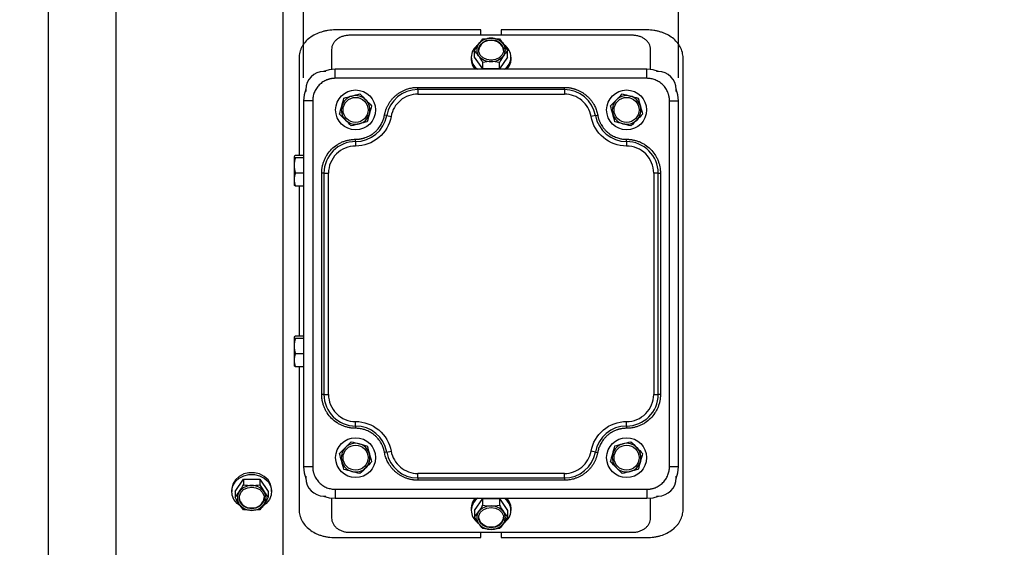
# Model space of a CAD drawing. Header units: inches. Extents: x 0 to 44, y 0 to 34.
# Tile 3 of 21: x 5.1 to 13.7, y 11.2 to 15.8. Entities that reach past the tile are written whole.
import ezdxf

# ---------------------------------------------------------------- set-up
doc = ezdxf.new("R2010")
doc.units = ezdxf.units.IN
doc.header["$LTSCALE"] = 4
doc.header["$MEASUREMENT"] = 0
doc.layers.add('DIMENSIONS', color=140, linetype='Continuous', lineweight=25)
doc.styles.add('SLDTEXTSTYLE0', font='TXT', dxfattribs={"width": 0.7})
doc.dimstyles.new('SLDDIMSTYLE1', dxfattribs={"dimtxt": 0.339844, "dimasz": 0.52, "dimexe": 0, "dimexo": 0.0625, "dimgap": 0.084961, "dimtad": 0, "dimtih": 1, "dimtoh": 1, "dimrnd": 1e-09, "dimzin": 12, "dimdsep": 46, "dimtxsty": 'SLDTEXTSTYLE0', "dimsah": 1, "dimcen": 0.09, "dimadec": 0, "dimazin": 3, "dimtfac": 1, "dimtofl": 0, "dimtmove": 0, "dimatfit": 3, "dimfxl": 0, "dimfrac": 2, "dimtolj": 1, "dimtzin": 12, "dimarcsym": 0})
doc.dimstyles.new('SLDDIMSTYLE3', dxfattribs={"dimtxt": 0.339844, "dimasz": 0.52, "dimexe": 0, "dimexo": 0.0625, "dimgap": 0.084961, "dimtad": 0, "dimtih": 1, "dimtoh": 1, "dimrnd": 1e-09, "dimdsep": 46, "dimtxsty": 'SLDTEXTSTYLE0', "dimsah": 1, "dimcen": 0.09, "dimadec": 0, "dimazin": 2, "dimtfac": 1, "dimtmove": 0, "dimatfit": 0, "dimfxl": 0, "dimfrac": 2, "dimtolj": 1, "dimtzin": 12, "dimarcsym": 0})
doc.dimstyles.new('SLDDIMSTYLE9', dxfattribs={"dimtxt": 0.339844, "dimasz": 0.52, "dimexe": 0, "dimexo": 0.0625, "dimgap": 0.084961, "dimtad": 0, "dimtih": 1, "dimtoh": 1, "dimrnd": 1e-09, "dimzin": 12, "dimdsep": 46, "dimtxsty": 'SLDTEXTSTYLE0', "dimsah": 1, "dimcen": 0.09, "dimadec": 0, "dimazin": 3, "dimtfac": 1, "dimtmove": 0, "dimatfit": 0, "dimfxl": 0, "dimfrac": 2, "dimtolj": 1, "dimtzin": 12, "dimarcsym": 0})

# ---------------------------------------------------------------- blocks, each defined once
blk = doc.blocks.new('_D_24')
at = {"layer": 'DIMENSIONS'}
for p, q in [((7.61, 18.5205), (7.61, 20.1582)), ((10.8777, 15.3057), (10.8777, 20.1582)), ((7.61, 19.6582), (8.2784, 19.6582)), ((8.7389, 19.6582), (8.6248, 19.6582)), ((8.6248, 19.6582), (8.6248, 19.1181)), ((9.7488, 19.6582), (9.8629, 19.6582)), ((9.8629, 19.6582), (9.8629, 19.1181)), ((10.8777, 19.6582), (10.2093, 19.6582)), ((8.6248, 19.1181), (8.7389, 19.1181)), ((9.8629, 19.1181), (9.7488, 19.1181)), ((7.61, 15.3057), (7.61, 18.2805))]:
    blk.add_line(p, q, dxfattribs=at)
for points in [[(7.61, 19.6582), (8.13, 19.5782), (8.13, 19.7382)], [(10.8777, 19.6582), (10.3577, 19.7382), (10.3577, 19.5782)]]:
    blk.add_solid(points, dxfattribs=at)
at = {"layer": 'DIMENSIONS', "char_height": 0.33333, "attachment_point": 1, "style": 'SLDTEXTSTYLE0'}
for s, insert in [('3.27', (8.7389, 20.164)), ('83.0', (8.7389, 19.5478))]:
    blk.add_mtext(s, dxfattribs=dict(at, insert=insert))
blk = doc.blocks.new('_D_25')
at = {"layer": 'DIMENSIONS'}
for p, q in [((7.4328, 17.3037), (7.4328, 20.1582)), ((7.61, 18.5205), (7.61, 20.1582)), ((5.2763, 19.6582), (5.1622, 19.6582)), ((5.1622, 19.6582), (5.1622, 19.1181)), ((6.0035, 19.6582), (6.1176, 19.6582)), ((6.1176, 19.6582), (6.1176, 19.1181)), ((7.4328, 19.6582), (6.464, 19.6582)), ((7.61, 19.6582), (8.61, 19.6582)), ((5.1622, 19.1181), (5.2763, 19.1181)), ((6.1176, 19.1181), (6.0035, 19.1181)), ((7.61, 15.3057), (7.61, 18.2805))]:
    blk.add_line(p, q, dxfattribs=at)
for points in [[(7.4328, 19.6582), (6.9128, 19.7382), (6.9128, 19.5782)], [(7.61, 19.6582), (8.13, 19.5782), (8.13, 19.7382)]]:
    blk.add_solid(points, dxfattribs=at)
at = {"layer": 'DIMENSIONS', "char_height": 0.33333, "attachment_point": 1, "style": 'SLDTEXTSTYLE0'}
for s, insert in [('0.18', (5.135, 20.164)), ('4.5', (5.2763, 19.5478))]:
    blk.add_mtext(s, dxfattribs=dict(at, insert=insert))
blk = doc.blocks.new('_D_26')
at = {"layer": 'DIMENSIONS'}
for p, q in [((16.9407, 13.0002), (16.9407, 4.2157)), ((5.3856, 11.0392), (5.3856, 9.9627)), ((5.3856, 9.7227), (5.3856, 4.2157)), ((5.3856, 4.7157), (10.0564, 4.7157)), ((10.5169, 4.7157), (10.4027, 4.7157)), ((10.4027, 4.7157), (10.4027, 4.1756)), ((11.8094, 4.7157), (11.9236, 4.7157)), ((11.9236, 4.7157), (11.9236, 4.1756)), ((16.9407, 4.7157), (12.2699, 4.7157)), ((10.4027, 4.1756), (10.5169, 4.1756)), ((11.9236, 4.1756), (11.8094, 4.1756))]:
    blk.add_line(p, q, dxfattribs=at)
for points in [[(5.3856, 4.7157), (5.9056, 4.6357), (5.9056, 4.7957)], [(16.9407, 4.7157), (16.4207, 4.7957), (16.4207, 4.6357)]]:
    blk.add_solid(points, dxfattribs=at)
at = {"layer": 'DIMENSIONS', "char_height": 0.33333, "attachment_point": 1, "style": 'SLDTEXTSTYLE0'}
for s, insert in [('11.56', (10.5169, 5.2215)), ('293.5', (10.5169, 4.6053))]:
    blk.add_mtext(s, dxfattribs=dict(at, insert=insert))
blk = doc.blocks.new('_D_28')
at = {"layer": 'DIMENSIONS'}
for p, q in [((15.2281, 12.9765), (15.2281, 7.3837)), ((12.4722, 8.8112), (12.4722, 7.3837)), ((12.4722, 7.8837), (11.4722, 7.8837)), ((13.7775, 7.8837), (13.6634, 7.8837)), ((13.6634, 7.8837), (13.6634, 7.3436)), ((14.7874, 7.8837), (14.9015, 7.8837)), ((14.9015, 7.8837), (14.9015, 7.3436)), ((15.2281, 7.8837), (16.2281, 7.8837)), ((13.6634, 7.3436), (13.7775, 7.3436)), ((14.9015, 7.3436), (14.7874, 7.3436))]:
    blk.add_line(p, q, dxfattribs=at)
for points in [[(12.4722, 7.8837), (11.9522, 7.9637), (11.9522, 7.8037)], [(15.2281, 7.8837), (15.7481, 7.8037), (15.7481, 7.9637)]]:
    blk.add_solid(points, dxfattribs=at)
at = {"layer": 'DIMENSIONS', "char_height": 0.33333, "attachment_point": 1, "style": 'SLDTEXTSTYLE0'}
for s, insert in [('2.76', (13.7775, 8.3895)), ('70.0', (13.7775, 7.7733))]:
    blk.add_mtext(s, dxfattribs=dict(at, insert=insert))

msp = doc.modelspace()

# ---------------------------------------------------------------- linework, layer by layer
for p, q in [((5.976143, 10.178985), (5.976143, 17.103697)), ((7.432836, 10.178985), (7.432836, 17.103697)), ((9.155277, 15.724051), (7.885592, 15.724051)), ((9.155277, 15.677422), (9.155277, 15.724051)), ((9.332442, 15.724051), (9.332442, 15.677422)), ((10.602127, 15.724051), (9.332442, 15.724051)), ((10.476143, 15.677422), (8.011576, 15.677422)), ((7.854096, 15.554419), (7.854096, 15.379451)), ((9.099522, 15.486194), (9.099522, 15.543588)), ((9.388197, 15.486194), (9.388197, 15.543588)), ((10.633623, 15.379451), (10.633623, 15.554419)), ((7.570631, 15.479931), (7.570631, 14.62883)), ((9.06986, 15.486194), (9.06986, 15.468192)), ((9.171691, 15.38443), (9.099522, 15.486194)), ((9.388197, 15.486194), (9.316028, 15.38443)), ((9.41786, 15.468192), (9.41786, 15.486194)), ((10.917088, 11.542425), (10.917088, 15.479931)), ((7.885592, 15.302516), (7.885592, 15.381256)), ((10.602127, 15.381256), (7.885592, 15.381256)), ((9.171691, 15.38443), (9.171691, 15.441824)), ((9.316028, 15.38443), (9.171691, 15.38443)), ((9.316028, 15.38443), (9.316028, 15.441824)), ((10.602127, 15.302516), (10.602127, 15.381256)), ((7.802631, 15.361571), (7.787167, 15.361571)), ((10.602127, 15.302516), (7.885592, 15.302516)), ((10.700553, 15.361571), (10.685088, 15.361571)), ((7.629686, 15.204091), (7.629686, 15.188627)), ((8.605079, 15.204091), (8.605079, 15.223776)), ((8.605079, 15.223776), (9.88264, 15.223776)), ((8.605079, 15.204091), (8.605079, 15.164721)), ((9.88264, 15.204091), (8.605079, 15.204091)), ((9.88264, 15.204091), (9.88264, 15.223776)), ((9.88264, 15.204091), (9.88264, 15.164721)), ((10.858033, 15.188627), (10.858033, 15.204091)), ((7.688741, 15.105666), (7.610001, 15.105666)), ((7.610001, 15.105666), (7.610001, 11.916689)), ((7.688741, 15.105666), (7.688741, 11.916689)), ((8.605079, 15.164721), (9.88264, 15.164721)), ((10.798978, 11.916689), (10.798978, 15.105666)), ((10.798978, 15.105666), (10.877718, 15.105666)), ((10.877718, 11.916689), (10.877718, 15.105666)), ((8.333918, 14.977713), (8.31455, 14.981228)), ((8.333918, 14.977713), (8.372655, 14.970683)), ((10.153801, 14.977713), (10.115064, 14.970683)), ((10.153801, 14.977713), (10.17317, 14.981228)), ((8.062757, 14.751335), (8.062757, 14.77102)), ((10.424962, 14.751335), (10.424962, 14.77102)), ((8.062757, 14.751335), (8.062757, 14.711965)), ((10.424962, 14.751335), (10.424962, 14.711965)), ((7.528072, 14.619345), (7.528072, 14.543161)), ((7.610001, 14.62883), (7.539237, 14.62883)), ((7.610001, 14.609861), (7.539237, 14.609861)), ((7.528072, 14.543161), (7.528072, 14.419245)), ((7.528072, 14.419245), (7.528072, 14.37043)), ((7.610001, 14.476461), (7.539237, 14.476461)), ((7.787167, 14.475745), (7.767482, 14.475745)), ((7.767482, 12.546611), (7.767482, 14.475745)), ((7.787167, 14.475745), (7.826537, 14.475745)), ((7.787167, 14.475745), (7.787167, 12.546611)), ((7.826537, 12.546611), (7.826537, 14.475745)), ((10.661182, 14.475745), (10.661182, 12.546611)), ((10.700553, 14.475745), (10.661182, 14.475745)), ((10.700553, 12.546611), (10.700553, 14.475745)), ((10.700553, 14.475745), (10.720238, 14.475745)), ((10.720238, 14.475745), (10.720238, 12.546611)), ((7.610001, 14.362029), (7.539237, 14.362029)), ((7.570631, 14.362029), (7.570631, 13.054027)), ((7.610001, 13.054027), (7.539237, 13.054027)), ((7.528072, 13.044542), (7.528072, 12.968358)), ((7.528072, 12.968358), (7.528072, 12.844442)), ((7.610001, 13.035058), (7.539237, 13.035058)), ((7.610001, 12.901657), (7.539237, 12.901657)), ((7.528072, 12.844442), (7.528072, 12.795627)), ((7.610001, 12.787226), (7.539237, 12.787226)), ((7.570631, 12.787226), (7.570631, 11.542425)), ((7.787167, 12.546611), (7.767482, 12.546611)), ((7.787167, 12.546611), (7.826537, 12.546611)), ((10.661182, 12.546611), (10.700553, 12.546611)), ((10.720238, 12.546611), (10.700553, 12.546611)), ((8.062757, 12.27102), (8.062757, 12.31039)), ((10.424962, 12.27102), (10.424962, 12.31039)), ((8.062757, 12.27102), (8.062757, 12.251335)), ((10.424962, 12.27102), (10.424962, 12.251335)), ((8.333918, 12.044642), (8.31455, 12.041127)), ((8.333918, 12.044642), (8.372655, 12.051673)), ((10.153801, 12.044642), (10.115064, 12.051673)), ((10.153801, 12.044642), (10.17317, 12.041127)), ((7.688741, 11.916689), (7.610001, 11.916689)), ((9.88264, 11.857634), (8.605079, 11.857634)), ((8.605079, 11.818264), (8.605079, 11.857634)), ((9.88264, 11.818264), (9.88264, 11.857634)), ((10.877718, 11.916689), (10.798978, 11.916689)), ((7.012908, 11.699418), (7.085077, 11.807671)), ((7.085077, 11.807671), (7.085077, 11.758253)), ((7.085077, 11.807671), (7.229414, 11.807671)), ((7.229414, 11.807671), (7.229414, 11.758253)), ((7.229414, 11.807671), (7.301583, 11.699418)), ((7.629686, 11.833729), (7.629686, 11.818264)), ((8.605079, 11.818264), (9.88264, 11.818264)), ((8.605079, 11.818264), (8.605079, 11.798579)), ((9.88264, 11.798579), (8.605079, 11.798579)), ((9.88264, 11.818264), (9.88264, 11.798579)), ((10.858033, 11.818264), (10.858033, 11.833729)), ((6.983245, 11.714918), (6.983245, 11.699418)), ((7.012908, 11.699418), (7.012908, 11.65)), ((7.301583, 11.699418), (7.301583, 11.65)), ((7.331245, 11.699418), (7.331245, 11.714918)), ((7.885592, 11.719839), (10.602127, 11.719839)), ((7.885592, 11.719839), (7.885592, 11.641099)), ((10.602127, 11.719839), (10.602127, 11.641099)), ((7.787167, 11.660784), (7.802631, 11.660784)), ((7.854096, 11.642905), (7.854096, 11.467936)), ((7.885592, 11.641099), (10.602127, 11.641099)), ((9.099522, 11.536161), (9.171691, 11.637926)), ((9.171691, 11.580532), (9.171691, 11.637926)), ((9.171691, 11.637926), (9.316028, 11.637926)), ((9.316028, 11.637926), (9.316028, 11.580532)), ((9.316028, 11.637926), (9.388197, 11.536161)), ((10.633623, 11.467936), (10.633623, 11.642905)), ((10.685088, 11.660784), (10.700553, 11.660784)), ((9.06986, 11.554163), (9.06986, 11.536161)), ((9.099522, 11.536161), (9.099522, 11.478767)), ((9.388197, 11.536161), (9.388197, 11.478767)), ((9.41786, 11.536161), (9.41786, 11.554163)), ((8.011576, 11.344933), (10.476143, 11.344933)), ((9.155277, 11.298305), (9.155277, 11.344933)), ((9.332442, 11.344933), (9.332442, 11.298305)), ((7.885592, 11.298305), (9.155277, 11.298305)), ((9.332442, 11.298305), (10.602127, 11.298305))]:
    msp.add_line(p, q)
at = {"flags": 128}
for points in [[(9.24386, 15.639115), (9.281268, 15.633745), (9.314165, 15.618283), (9.338581, 15.594593), (9.351573, 15.565534), (9.351573, 15.534609), (9.338581, 15.505549), (9.314165, 15.48186), (9.281268, 15.466398), (9.24386, 15.461028), (9.206451, 15.466398), (9.173555, 15.48186), (9.149138, 15.505549), (9.136146, 15.534609), (9.136146, 15.565534), (9.149138, 15.594593), (9.173555, 15.618283), (9.206451, 15.633745), (9.24386, 15.639115)], [(7.885592, 15.381256), (7.831827, 15.375961), (7.783179, 15.361521)], [(10.70454, 15.361521), (10.655892, 15.375961), (10.602127, 15.381256)], [(7.629737, 15.208079), (7.615297, 15.159431), (7.610001, 15.105666)], [(10.877718, 15.105666), (10.872422, 15.159431), (10.857982, 15.208079)], [(7.331245, 11.714918), (7.33084, 11.725201), (7.321199, 11.76538), (7.299398, 11.801817), (7.267055, 11.831809), (7.226567, 11.853131), (7.180938, 11.864203), (7.133552, 11.864203), (7.087924, 11.853131), (7.047436, 11.831809), (7.015093, 11.801817), (6.993292, 11.76538), (6.983651, 11.725201), (6.983245, 11.714918)], [(7.054555, 11.577771), (7.03008, 11.596565), (7.002753, 11.630091), (6.986885, 11.668759), (6.983651, 11.709701), (6.993292, 11.74988), (7.015093, 11.786317), (7.047436, 11.816309), (7.087924, 11.837631), (7.133552, 11.848703), (7.180938, 11.848703), (7.226567, 11.837631), (7.267055, 11.816309), (7.299398, 11.786317), (7.321199, 11.74988), (7.33084, 11.709701), (7.327606, 11.668759), (7.311737, 11.630091), (7.284411, 11.596565), (7.256712, 11.575778)], [(7.610001, 11.916689), (7.615297, 11.862924), (7.629737, 11.814277)], [(10.857982, 11.814277), (10.872422, 11.862924), (10.877718, 11.916689)], [(7.157245, 11.549696), (7.119837, 11.555409), (7.086941, 11.571857), (7.062524, 11.597057), (7.049532, 11.62797), (7.049532, 11.660866), (7.062524, 11.691779), (7.086941, 11.716979), (7.119837, 11.733427), (7.157245, 11.739139), (7.194654, 11.733427), (7.22755, 11.716979), (7.251967, 11.691779), (7.264959, 11.660866), (7.264959, 11.62797), (7.251967, 11.597057), (7.22755, 11.571857), (7.194654, 11.555409), (7.157245, 11.549696)], [(7.783179, 11.660834), (7.831827, 11.646394), (7.885592, 11.641099)], [(10.602127, 11.641099), (10.655892, 11.646394), (10.70454, 11.660834)], [(9.24386, 11.561328), (9.281268, 11.555958), (9.314165, 11.540495), (9.338581, 11.516806), (9.351573, 11.487746), (9.351573, 11.456822), (9.338581, 11.427762), (9.314165, 11.404072), (9.281268, 11.38861), (9.24386, 11.38324), (9.206451, 11.38861), (9.173555, 11.404072), (9.149138, 11.427762), (9.136146, 11.456822), (9.136146, 11.487746), (9.149138, 11.516806), (9.173555, 11.540495), (9.206451, 11.555958), (9.24386, 11.561328)], [(9.134595, 11.476276), (9.136146, 11.464806), (9.149138, 11.435747), (9.173555, 11.412057), (9.206451, 11.396595), (9.24386, 11.391225), (9.281268, 11.396595), (9.314165, 11.412057), (9.338581, 11.435747), (9.351573, 11.464806), (9.353125, 11.476276)]]:
    msp.add_lwpolyline(points, dxfattribs=at)
for centre, radius in [((8.062757, 15.026926), 0.174), ((10.424962, 15.026926), 0.174), ((8.062757, 15.026926), 0.109375), ((10.424962, 15.026926), 0.109375), ((8.062757, 11.99543), 0.173996), ((8.062757, 11.99543), 0.109375), ((10.424962, 11.99543), 0.173996), ((10.424962, 11.99543), 0.109375)]:
    msp.add_circle(centre, radius)
for centre, radius, start, end in [((9.233164, 15.532159), 0.099548, 83.8321998, 171.9619635), ((9.239883, 15.5197), 0.132196, 88.2761009, 142.0737461), ((9.247836, 15.5197), 0.132196, 37.9262546, 91.7238985), ((9.253083, 15.530268), 0.101284, 8.9810701, 95.2247666), ((9.198363, 15.486236), 0.12695, 123.461763, 235.7847514), ((9.20501, 15.550071), 0.086057, 143.7535453, 216.2464547), ((9.282709, 15.550071), 0.086057, 323.7535453, 36.2464546), ((9.289937, 15.486219), 0.126611, 304.002585, 56.4109938), ((9.196426, 15.470327), 0.126585, 180.9662393, 224.7201877), ((9.239883, 15.580443), 0.132196, 217.9262547, 271.7238985), ((9.247836, 15.580443), 0.132196, 268.2761007, 322.0737462), ((9.291293, 15.470327), 0.126585, 315.2798123, 359.0337607), ((7.787167, 15.204091), 0.15748, 90, 180), ((10.700553, 15.204091), 0.15748, 0, 90), ((8.605079, 14.9285), 0.275591, 90, 169.7134394), ((9.88264, 14.9285), 0.275591, 10.2865606, 90), ((8.062757, 15.026926), 0.125, 104.7103773, 164.7103772), ((8.062757, 15.026926), 0.125, 44.7103774, 104.7103773), ((8.062757, 15.026926), 0.125, 344.7103772, 44.7103774), ((10.424962, 15.026926), 0.125, 135.2896226, 195.2896228), ((10.424962, 15.026926), 0.125, 75.2896227, 135.2896226), ((10.424962, 15.026926), 0.125, 15.2896228, 75.2896227), ((8.062757, 15.026926), 0.125, 164.7103772, 224.7103774), ((10.424962, 15.026926), 0.125, 315.2896226, 15.2896228), ((8.062757, 15.026926), 0.125, 224.7103774, 284.7103773), ((8.062757, 15.026926), 0.275591, 270, 349.7134394), ((8.062757, 15.026926), 0.125, 284.7103773, 344.7103772), ((10.424962, 15.026926), 0.275591, 190.2865606, 270), ((10.424962, 15.026926), 0.125, 195.2896228, 255.2896227), ((10.424962, 15.026926), 0.125, 255.2896227, 315.2896226), ((8.062757, 14.475745), 0.275591, 90, 180), ((10.424962, 14.475745), 0.275591, 0, 90), ((8.062757, 12.546611), 0.275591, 180, 270), ((10.424962, 12.546611), 0.275591, 270, 0), ((8.062757, 11.99543), 0.275591, 10.2865606, 90), ((10.424962, 11.99543), 0.275591, 90, 169.7134394), ((8.062757, 11.99543), 0.125, 75.2896227, 135.2896226), ((8.062757, 11.99543), 0.125, 15.2896228, 75.2896227), ((10.424962, 11.99543), 0.125, 104.7103773, 164.7103772), ((10.424962, 11.99543), 0.125, 44.7103774, 104.7103773), ((8.062757, 11.99543), 0.125, 135.2896226, 195.2896228), ((8.062757, 11.99543), 0.125, 315.2896226, 15.2896228), ((8.605079, 12.093855), 0.275591, 190.2865606, 270), ((9.88264, 12.093855), 0.275591, 270, 349.7134394), ((10.424962, 11.99543), 0.125, 164.7103772, 224.7103774), ((10.424962, 11.99543), 0.125, 344.7103772, 44.7103774), ((8.062757, 11.99543), 0.125, 195.2896228, 255.2896227), ((10.424962, 11.99543), 0.125, 284.7103773, 344.7103772), ((8.062757, 11.99543), 0.125, 255.2896227, 315.2896226), ((10.424962, 11.99543), 0.125, 224.7103774, 284.7103773), ((7.787167, 11.818264), 0.15748, 180, 270), ((10.700553, 11.818264), 0.15748, 270, 0), ((7.128444, 11.644418), 0.096136, 145.7352168, 214.2647833), ((7.154297, 11.623251), 0.129453, 88.6949726, 144.4351294), ((7.160194, 11.623251), 0.129453, 35.5648708, 91.305027), ((7.186047, 11.644418), 0.096136, 325.7352168, 34.2647834), ((7.150368, 11.659418), 0.103077, 186.4408578, 273.8254578), ((7.154297, 11.665584), 0.129453, 215.5648707, 271.305027), ((7.165218, 11.658106), 0.101847, 265.5100468, 354.2236376), ((7.160194, 11.665584), 0.129453, 268.6949728, 324.4351294), ((9.196091, 11.552169), 0.126248, 135.2184035, 179.0951695), ((9.198149, 11.536192), 0.12677, 124.1539121, 235.2616856), ((9.289714, 11.536061), 0.126798, 302.4198346, 55.9330065), ((9.291628, 11.552169), 0.126248, 0.9048305, 44.7815965), ((9.20501, 11.472284), 0.086057, 143.7535453, 216.2464546), ((9.239883, 11.441912), 0.132196, 88.2761007, 142.0737462), ((9.247836, 11.441912), 0.132196, 37.9262547, 91.7238985), ((9.282709, 11.472284), 0.086057, 323.7535453, 36.2464547), ((9.239883, 11.502655), 0.132196, 217.9262546, 271.7238985), ((9.247836, 11.502655), 0.132196, 268.2761009, 322.0737461)]:
    msp.add_arc(centre, radius, start, end)
for points, knots in [([(5.385592, 13.511178), (5.385592, 14.307327), (5.385592, 15.070928), (5.385592, 16.196852), (5.385592, 16.513146), (5.385592, 16.513146)], [0, 0, 0, 0, 0.5, 0.5, 1, 1, 1, 1]), ([(7.885592, 15.724051), (7.864777, 15.724051), (7.84431, 15.722533), (7.81411, 15.718064), (7.804127, 15.716206), (7.784334, 15.711731), (7.774497, 15.709102), (7.745882, 15.700227), (7.727787, 15.692968), (7.693544, 15.675727), (7.677332, 15.665651), (7.648281, 15.643504), (7.635248, 15.631358), (7.617989, 15.611438), (7.612632, 15.604515), (7.602925, 15.590397), (7.594158, 15.575932), (7.587239, 15.560771), (7.581255, 15.545253), (7.578723, 15.537278), (7.572656, 15.513079), (7.570631, 15.496655), (7.570631, 15.479931)], [0, 0, 0, 0, 0.125, 0.125, 0.1875, 0.1875, 0.25, 0.25, 0.375, 0.375, 0.5, 0.5, 0.625, 0.625, 0.6875, 0.6875, 0.75, 0.8125, 0.8125, 0.875, 0.875, 1, 1, 1, 1]), ([(10.917088, 15.479931), (10.917088, 15.496654), (10.915063, 15.512984), (10.909098, 15.536918), (10.906618, 15.544802), (10.90065, 15.560382), (10.897145, 15.568098), (10.885331, 15.590468), (10.875685, 15.604515), (10.852874, 15.630944), (10.83959, 15.643372), (10.810559, 15.665537), (10.794712, 15.675423), (10.768896, 15.688471), (10.759955, 15.69251), (10.741778, 15.699821), (10.723213, 15.706413), (10.703881, 15.711604), (10.684162, 15.716091), (10.674061, 15.717988), (10.643527, 15.722533), (10.622942, 15.724051), (10.602127, 15.724051)], [0, 0, 0, 0, 0.125, 0.125, 0.1875, 0.1875, 0.25, 0.25, 0.375, 0.375, 0.5, 0.5, 0.625, 0.625, 0.6875, 0.6875, 0.75, 0.8125, 0.8125, 0.875, 0.875, 1, 1, 1, 1]), ([(8.011576, 15.677422), (8.001176, 15.677422), (7.990949, 15.676641), (7.97083, 15.673577), (7.960832, 15.671257), (7.941766, 15.665188), (7.932723, 15.661469), (7.915609, 15.652663), (7.907505, 15.647528), (7.892979, 15.636277), (7.886461, 15.630123), (7.874948, 15.616717), (7.870054, 15.609557), (7.862197, 15.594703), (7.859174, 15.58691), (7.855114, 15.570841), (7.854096, 15.56269), (7.854096, 15.554419)], [0, 0, 0, 0, 0.125, 0.125, 0.25, 0.25, 0.375, 0.375, 0.5, 0.5, 0.625, 0.625, 0.75, 0.75, 0.875, 0.875, 1, 1, 1, 1]), ([(10.633623, 15.554419), (10.633623, 15.56269), (10.632605, 15.570793), (10.628614, 15.586683), (10.625593, 15.59455), (10.617702, 15.609506), (10.612872, 15.616574), (10.601459, 15.629915), (10.594815, 15.636211), (10.580299, 15.64747), (10.572378, 15.652509), (10.555178, 15.661392), (10.546018, 15.665159), (10.527081, 15.671202), (10.517177, 15.673524), (10.49683, 15.676641), (10.486543, 15.677422), (10.476143, 15.677422)], [0, 0, 0, 0, 0.125, 0.125, 0.25, 0.25, 0.375, 0.375, 0.5, 0.5, 0.625, 0.625, 0.75, 0.75, 0.875, 0.875, 1, 1, 1, 1]), ([(7.885592, 15.302516), (7.882476, 15.302475), (7.876266, 15.302393), (7.866993, 15.301721), (7.857803, 15.300647), (7.848694, 15.299133), (7.839668, 15.297187), (7.830723, 15.294808), (7.82186, 15.291996), (7.809816, 15.287548), (7.794887, 15.280757), (7.777576, 15.27064), (7.761254, 15.258733), (7.741138, 15.240589), (7.724026, 15.219523), (7.710505, 15.196377), (7.702367, 15.178496), (7.6961, 15.160151), (7.691831, 15.141897), (7.689214, 15.123678), (7.688899, 15.111671), (7.688741, 15.105666)], [0, 0, 0, 0, 0.03023995, 0.06028062, 0.09018839, 0.12003054, 0.14987478, 0.17978882, 0.20983988, 0.24009428, 0.30438543, 0.36874366, 0.43440281, 0.50013047, 0.63134152, 0.69563268, 0.75999092, 0.82170847, 0.88349282, 0.94172953, 1, 1, 1, 1]), ([(10.798978, 15.105666), (10.798936, 15.108781), (10.798854, 15.114992), (10.798183, 15.124264), (10.797109, 15.133455), (10.795594, 15.142563), (10.793648, 15.15159), (10.79127, 15.160535), (10.788457, 15.169397), (10.78401, 15.181442), (10.777219, 15.196371), (10.767102, 15.213682), (10.755194, 15.230004), (10.73705, 15.25012), (10.715985, 15.267232), (10.692839, 15.280752), (10.674957, 15.288891), (10.656613, 15.295157), (10.638359, 15.299427), (10.62014, 15.302044), (10.608133, 15.302359), (10.602127, 15.302516)], [0, 0, 0, 0, 0.03023995, 0.06028062, 0.09018839, 0.12003054, 0.14987478, 0.17978882, 0.20983988, 0.24009428, 0.30438543, 0.36874366, 0.43440281, 0.50013047, 0.63134152, 0.69563268, 0.75999092, 0.82170847, 0.88349282, 0.94172953, 1, 1, 1, 1]), ([(8.31455, 14.981228), (8.31525, 14.984871), (8.316649, 14.992138), (8.319252, 15.002909), (8.322218, 15.013544), (8.325583, 15.024036), (8.329338, 15.034387), (8.333485, 15.044597), (8.338023, 15.054664), (8.342953, 15.06459), (8.350668, 15.078781), (8.361963, 15.096772), (8.37796, 15.117807), (8.395867, 15.137447), (8.415584, 15.155471), (8.436845, 15.171658), (8.459361, 15.185767), (8.48292, 15.197756), (8.505382, 15.206753), (8.526419, 15.21335), (8.54576, 15.21802), (8.565331, 15.221329), (8.58513, 15.223397), (8.598414, 15.223649), (8.605079, 15.223776)], [0, 0, 0, 0, 0.0270896, 0.05404765, 0.08091167, 0.10771961, 0.13450963, 0.16131999, 0.18818885, 0.21515412, 0.2422533, 0.30614734, 0.37009047, 0.43502798, 0.5000154, 0.56495291, 0.62994032, 0.69383436, 0.7577775, 0.80643637, 0.85476603, 0.90298808, 0.95132557, 1, 1, 1, 1]), ([(9.88264, 15.223776), (9.886349, 15.223737), (9.893749, 15.223659), (9.904812, 15.223021), (9.915806, 15.222002), (9.92673, 15.220564), (9.937585, 15.218718), (9.948371, 15.216461), (9.959087, 15.213794), (9.969734, 15.210715), (9.985074, 15.205658), (10.004794, 15.197758), (10.028346, 15.185774), (10.050869, 15.171662), (10.072124, 15.15548), (10.091848, 15.137452), (10.109751, 15.117817), (10.125753, 15.096778), (10.138617, 15.076284), (10.148865, 15.056762), (10.156913, 15.038566), (10.163664, 15.0199), (10.169234, 15.000789), (10.171855, 14.987764), (10.17317, 14.981228)], [0, 0, 0, 0, 0.0270896, 0.05404765, 0.08091167, 0.10771961, 0.13450963, 0.16131999, 0.18818885, 0.21515412, 0.2422533, 0.30614734, 0.37009047, 0.43502798, 0.5000154, 0.56495291, 0.62994032, 0.69383436, 0.7577775, 0.80643637, 0.85476603, 0.90298808, 0.95132557, 1, 1, 1, 1]), ([(8.605079, 15.164721), (8.549749, 15.164721), (8.496167, 15.145295), (8.411218, 15.074375), (8.382536, 15.025124), (8.372655, 14.970683)], [0, 0, 0, 0, 0.5, 0.5, 1, 1, 1, 1]), ([(10.115064, 14.970683), (10.105183, 15.025124), (10.076501, 15.074375), (9.991552, 15.145295), (9.937971, 15.164721), (9.88264, 15.164721)], [0, 0, 0, 0, 0.5, 0.5, 1, 1, 1, 1]), ([(8.062757, 14.77102), (8.065972, 14.771054), (8.072385, 14.771122), (8.081972, 14.771675), (8.0915, 14.772558), (8.100968, 14.773804), (8.110376, 14.775403), (8.119724, 14.77736), (8.129011, 14.779672), (8.138239, 14.78234), (8.151533, 14.786722), (8.168623, 14.793569), (8.189035, 14.803955), (8.208555, 14.816185), (8.226976, 14.83021), (8.24407, 14.845834), (8.259586, 14.862851), (8.273455, 14.881085), (8.284604, 14.898846), (8.293486, 14.915765), (8.300461, 14.931535), (8.306311, 14.947712), (8.311139, 14.964275), (8.31341, 14.975564), (8.31455, 14.981228)], [0, 0, 0, 0, 0.02708885, 0.05404632, 0.08090997, 0.10771772, 0.13450775, 0.16131829, 0.18818752, 0.21515333, 0.24225323, 0.30614349, 0.3700904, 0.43502407, 0.50001533, 0.564949, 0.62994025, 0.69383051, 0.75777743, 0.80643513, 0.8547642, 0.90298625, 0.95132435, 1, 1, 1, 1]), ([(8.372655, 14.970683), (8.359482, 14.898094), (8.321239, 14.832426), (8.207973, 14.737867), (8.136531, 14.711965), (8.062757, 14.711965)], [0, 0, 0, 0, 0.5, 0.5, 1, 1, 1, 1]), ([(10.424962, 14.711965), (10.351188, 14.711965), (10.279746, 14.737867), (10.166481, 14.832426), (10.128238, 14.898094), (10.115064, 14.970683)], [0, 0, 0, 0, 0.5, 0.5, 1, 1, 1, 1]), ([(10.17317, 14.981228), (10.173777, 14.978072), (10.174989, 14.971774), (10.177245, 14.962439), (10.179815, 14.953222), (10.182732, 14.944129), (10.185986, 14.935158), (10.18958, 14.92631), (10.193513, 14.917584), (10.197786, 14.908981), (10.204472, 14.896683), (10.214261, 14.88109), (10.228124, 14.862861), (10.243644, 14.845839), (10.260732, 14.830218), (10.279159, 14.816189), (10.298672, 14.803961), (10.31909, 14.793571), (10.338557, 14.785773), (10.356789, 14.780056), (10.373552, 14.776009), (10.390513, 14.773141), (10.407672, 14.771349), (10.419185, 14.77113), (10.424962, 14.77102)], [0, 0, 0, 0, 0.02708885, 0.05404632, 0.08090997, 0.10771772, 0.13450775, 0.16131829, 0.18818752, 0.21515333, 0.24225323, 0.30614349, 0.3700904, 0.43502407, 0.50001533, 0.564949, 0.62994025, 0.69383051, 0.75777743, 0.80643513, 0.8547642, 0.90298625, 0.95132435, 1, 1, 1, 1]), ([(7.767482, 14.475745), (7.76752, 14.47935), (7.767595, 14.486555), (7.768209, 14.497343), (7.76919, 14.508096), (7.770573, 14.518814), (7.773319, 14.535337), (7.778527, 14.557465), (7.787911, 14.584973), (7.800123, 14.611804), (7.820407, 14.646526), (7.852473, 14.686029), (7.89197, 14.71809), (7.926692, 14.738375), (7.953516, 14.750586), (7.98103, 14.759972), (8.005494, 14.765736), (8.0268, 14.768998), (8.044744, 14.770705), (8.056749, 14.770915), (8.062757, 14.77102)], [0, 0, 0, 0, 0.02333707, 0.04663081, 0.06991249, 0.09321345, 0.11656492, 0.17830623, 0.24009209, 0.30440757, 0.36876778, 0.50000567, 0.63124355, 0.69555904, 0.75991926, 0.82166056, 0.88344642, 0.9223118, 0.96111461, 1, 1, 1, 1]), ([(10.424962, 14.77102), (10.428568, 14.770982), (10.435773, 14.770907), (10.44656, 14.770293), (10.457313, 14.769312), (10.468032, 14.767929), (10.484554, 14.765183), (10.506682, 14.759975), (10.53419, 14.750591), (10.561021, 14.738379), (10.595744, 14.718095), (10.635247, 14.686029), (10.667308, 14.646532), (10.687593, 14.61181), (10.699803, 14.584986), (10.709189, 14.557471), (10.714954, 14.533008), (10.718215, 14.511702), (10.719923, 14.493758), (10.720133, 14.481753), (10.720238, 14.475745)], [0, 0, 0, 0, 0.02333707, 0.04663081, 0.06991249, 0.09321345, 0.11656492, 0.17830623, 0.24009209, 0.30440757, 0.36876778, 0.50000567, 0.63124355, 0.69555904, 0.75991926, 0.82166056, 0.88344642, 0.9223118, 0.96111461, 1, 1, 1, 1]), ([(8.062757, 14.711965), (8.000109, 14.711965), (7.940023, 14.687076), (7.851425, 14.598479), (7.826537, 14.538392), (7.826537, 14.475745)], [0, 0, 0, 0, 0.5, 0.5, 1, 1, 1, 1]), ([(10.661182, 14.475745), (10.661182, 14.538392), (10.636294, 14.598479), (10.547696, 14.687076), (10.48761, 14.711965), (10.424962, 14.711965)], [0, 0, 0, 0, 0.5, 0.5, 1, 1, 1, 1]), ([(5.385592, 10.509209), (5.385592, 10.509209), (5.385592, 10.825503), (5.385592, 11.951428), (5.385592, 12.715029), (5.385592, 13.511178)], [0, 0, 0, 0, 0.5, 0.5, 1, 1, 1, 1]), ([(8.062757, 12.251335), (8.059151, 12.251373), (8.051947, 12.251449), (8.041159, 12.252063), (8.030406, 12.253043), (8.019687, 12.254426), (8.003165, 12.257172), (7.981037, 12.26238), (7.953529, 12.271765), (7.926698, 12.283977), (7.891976, 12.304261), (7.852473, 12.336326), (7.820411, 12.375824), (7.800127, 12.410545), (7.787916, 12.437369), (7.77853, 12.464884), (7.772765, 12.489348), (7.769504, 12.510654), (7.767797, 12.528597), (7.767587, 12.540602), (7.767482, 12.546611)], [0, 0, 0, 0, 0.023337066, 0.046630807, 0.069912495, 0.093213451, 0.116564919, 0.17830623, 0.240092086, 0.30440757, 0.368767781, 0.500005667, 0.631243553, 0.695559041, 0.759919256, 0.821660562, 0.883446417, 0.9223118, 0.961114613, 1, 1, 1, 1]), ([(7.826537, 12.546611), (7.826537, 12.483963), (7.851425, 12.423876), (7.940023, 12.335279), (8.000109, 12.31039), (8.062757, 12.31039)], [0, 0, 0, 0, 0.5, 0.5, 1, 1, 1, 1]), ([(10.424962, 12.31039), (10.48761, 12.31039), (10.547696, 12.335279), (10.636294, 12.423876), (10.661182, 12.483963), (10.661182, 12.546611)], [0, 0, 0, 0, 0.5, 0.5, 1, 1, 1, 1]), ([(10.720238, 12.546611), (10.7202, 12.543005), (10.720124, 12.5358), (10.71951, 12.525013), (10.71853, 12.514259), (10.717146, 12.503541), (10.7144, 12.487018), (10.709193, 12.46489), (10.699808, 12.437382), (10.687596, 12.410552), (10.667312, 12.375829), (10.635247, 12.336326), (10.595749, 12.304265), (10.561027, 12.28398), (10.534203, 12.271769), (10.506689, 12.262383), (10.482225, 12.256619), (10.460919, 12.253358), (10.442975, 12.25165), (10.430971, 12.25144), (10.424962, 12.251335)], [0, 0, 0, 0, 0.023337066, 0.046630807, 0.069912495, 0.093213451, 0.116564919, 0.17830623, 0.240092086, 0.30440757, 0.368767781, 0.500005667, 0.631243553, 0.695559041, 0.759919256, 0.821660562, 0.883446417, 0.9223118, 0.961114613, 1, 1, 1, 1]), ([(8.062757, 12.31039), (8.136531, 12.31039), (8.207973, 12.284489), (8.321239, 12.189929), (8.359482, 12.124261), (8.372655, 12.051673)], [0, 0, 0, 0, 0.5, 0.5, 1, 1, 1, 1]), ([(10.115064, 12.051673), (10.128238, 12.124261), (10.166481, 12.189929), (10.279746, 12.284489), (10.351188, 12.31039), (10.424962, 12.31039)], [0, 0, 0, 0, 0.5, 0.5, 1, 1, 1, 1]), ([(8.31455, 12.041127), (8.313942, 12.044284), (8.31273, 12.050582), (8.310474, 12.059916), (8.307904, 12.069133), (8.304988, 12.078227), (8.301733, 12.087197), (8.298139, 12.096046), (8.294206, 12.104771), (8.289933, 12.113374), (8.283247, 12.125672), (8.273458, 12.141265), (8.259595, 12.159494), (8.244075, 12.176516), (8.226987, 12.192137), (8.208561, 12.206166), (8.189047, 12.218394), (8.168629, 12.228784), (8.149162, 12.236582), (8.13093, 12.2423), (8.114167, 12.246346), (8.097206, 12.249214), (8.080047, 12.251007), (8.068534, 12.251225), (8.062757, 12.251335)], [0, 0, 0, 0, 0.02708885, 0.05404632, 0.08090997, 0.10771772, 0.13450775, 0.16131829, 0.18818752, 0.21515333, 0.24225323, 0.30614349, 0.3700904, 0.43502407, 0.50001533, 0.564949, 0.62994025, 0.69383051, 0.75777743, 0.80643513, 0.8547642, 0.90298625, 0.95132435, 1, 1, 1, 1]), ([(10.424962, 12.251335), (10.421748, 12.251301), (10.415334, 12.251233), (10.405747, 12.250681), (10.396219, 12.249798), (10.386751, 12.248552), (10.377343, 12.246952), (10.367996, 12.244996), (10.358708, 12.242684), (10.34948, 12.240016), (10.336186, 12.235633), (10.319096, 12.228786), (10.298684, 12.218401), (10.279164, 12.20617), (10.260743, 12.192146), (10.243649, 12.176521), (10.228133, 12.159505), (10.214264, 12.14127), (10.203115, 12.123509), (10.194234, 12.10659), (10.187259, 12.09082), (10.181408, 12.074644), (10.17658, 12.05808), (10.174309, 12.046791), (10.17317, 12.041127)], [0, 0, 0, 0, 0.02708885, 0.05404632, 0.08090997, 0.10771772, 0.13450775, 0.16131829, 0.18818752, 0.21515333, 0.24225323, 0.30614349, 0.3700904, 0.43502407, 0.50001533, 0.564949, 0.62994025, 0.69383051, 0.75777743, 0.80643513, 0.8547642, 0.90298625, 0.95132435, 1, 1, 1, 1]), ([(8.605079, 11.798579), (8.60137, 11.798618), (8.59397, 11.798697), (8.582907, 11.799334), (8.571914, 11.800353), (8.560989, 11.801791), (8.550134, 11.803637), (8.539348, 11.805894), (8.528632, 11.808562), (8.517985, 11.81164), (8.502645, 11.816697), (8.482926, 11.824598), (8.459373, 11.836581), (8.436851, 11.850693), (8.415595, 11.866875), (8.395872, 11.884904), (8.377968, 11.904538), (8.361966, 11.925578), (8.349102, 11.946072), (8.338854, 11.965593), (8.330806, 11.98379), (8.324055, 12.002455), (8.318485, 12.021566), (8.315864, 12.034592), (8.31455, 12.041127)], [0, 0, 0, 0, 0.0270896, 0.05404765, 0.08091167, 0.10771961, 0.13450963, 0.16131999, 0.18818885, 0.21515412, 0.2422533, 0.30614734, 0.37009047, 0.43502798, 0.5000154, 0.56495291, 0.62994032, 0.69383436, 0.7577775, 0.80643637, 0.85476603, 0.90298808, 0.95132557, 1, 1, 1, 1]), ([(8.372655, 12.051673), (8.382536, 11.997231), (8.411218, 11.94798), (8.496167, 11.877061), (8.549749, 11.857634), (8.605079, 11.857634)], [0, 0, 0, 0, 0.5, 0.5, 1, 1, 1, 1]), ([(9.88264, 11.857634), (9.937971, 11.857634), (9.991552, 11.877061), (10.076501, 11.94798), (10.105183, 11.997231), (10.115064, 12.051673)], [0, 0, 0, 0, 0.5, 0.5, 1, 1, 1, 1]), ([(10.17317, 12.041127), (10.172469, 12.037485), (10.17107, 12.030218), (10.168467, 12.019446), (10.165502, 12.008811), (10.162136, 11.998319), (10.158382, 11.987968), (10.154235, 11.977759), (10.149696, 11.967691), (10.144766, 11.957765), (10.137051, 11.943574), (10.125756, 11.925583), (10.10976, 11.904549), (10.091852, 11.884908), (10.072135, 11.866884), (10.050874, 11.850697), (10.028358, 11.836588), (10.004799, 11.8246), (9.982338, 11.815602), (9.9613, 11.809005), (9.941959, 11.804335), (9.922388, 11.801027), (9.902589, 11.798958), (9.889305, 11.798706), (9.88264, 11.798579)], [0, 0, 0, 0, 0.0270896, 0.05404765, 0.08091167, 0.10771961, 0.13450963, 0.16131999, 0.18818885, 0.21515412, 0.2422533, 0.30614734, 0.37009047, 0.43502798, 0.5000154, 0.56495291, 0.62994032, 0.69383436, 0.7577775, 0.80643637, 0.85476603, 0.90298808, 0.95132557, 1, 1, 1, 1]), ([(7.688741, 11.916689), (7.688783, 11.913574), (7.688865, 11.907363), (7.689536, 11.898091), (7.69061, 11.888901), (7.692125, 11.879792), (7.694071, 11.870765), (7.69645, 11.86182), (7.699262, 11.852958), (7.703709, 11.840913), (7.710501, 11.825984), (7.720618, 11.808673), (7.732525, 11.792351), (7.750669, 11.772236), (7.771735, 11.755123), (7.79488, 11.741603), (7.812762, 11.733465), (7.831107, 11.727198), (7.849361, 11.722928), (7.86758, 11.720312), (7.879587, 11.719997), (7.885592, 11.719839)], [0, 0, 0, 0, 0.03023995, 0.06028062, 0.09018839, 0.12003054, 0.14987478, 0.17978882, 0.20983988, 0.24009428, 0.30438543, 0.36874366, 0.43440281, 0.50013047, 0.63134152, 0.69563268, 0.75999092, 0.82170847, 0.88349282, 0.94172953, 1, 1, 1, 1]), ([(10.602127, 11.719839), (10.605243, 11.71988), (10.611454, 11.719962), (10.620726, 11.720634), (10.629916, 11.721708), (10.639025, 11.723223), (10.648052, 11.725168), (10.656996, 11.727547), (10.665859, 11.73036), (10.677904, 11.734807), (10.692833, 11.741598), (10.710143, 11.751715), (10.726466, 11.763622), (10.746581, 11.781766), (10.763693, 11.802832), (10.777214, 11.825978), (10.785352, 11.84386), (10.791619, 11.862204), (10.795888, 11.880458), (10.798505, 11.898677), (10.79882, 11.910684), (10.798978, 11.916689)], [0, 0, 0, 0, 0.03023995, 0.06028062, 0.09018839, 0.12003054, 0.14987478, 0.17978882, 0.20983988, 0.24009428, 0.30438543, 0.36874366, 0.43440281, 0.50013047, 0.63134152, 0.69563268, 0.75999092, 0.82170847, 0.88349282, 0.94172953, 1, 1, 1, 1]), ([(7.570631, 11.542425), (7.570631, 11.525701), (7.572656, 11.509372), (7.578621, 11.485438), (7.581101, 11.477554), (7.587069, 11.461974), (7.590574, 11.454257), (7.602388, 11.431887), (7.612035, 11.417841), (7.634845, 11.391412), (7.64813, 11.378983), (7.677161, 11.356819), (7.693007, 11.346932), (7.718823, 11.333885), (7.727764, 11.329845), (7.745941, 11.322535), (7.764507, 11.315942), (7.783838, 11.310751), (7.803558, 11.306264), (7.813658, 11.304367), (7.844192, 11.299822), (7.864777, 11.298305), (7.885592, 11.298305)], [0, 0, 0, 0, 0.125, 0.125, 0.1875, 0.1875, 0.25, 0.25, 0.375, 0.375, 0.5, 0.5, 0.625, 0.625, 0.6875, 0.6875, 0.75, 0.8125, 0.8125, 0.875, 0.875, 1, 1, 1, 1]), ([(10.602127, 11.298305), (10.622942, 11.298305), (10.643409, 11.299822), (10.673609, 11.304291), (10.683592, 11.306149), (10.703385, 11.310624), (10.713223, 11.313254), (10.741837, 11.322128), (10.759932, 11.329387), (10.794176, 11.346629), (10.810387, 11.356704), (10.839438, 11.378851), (10.852472, 11.390997), (10.869731, 11.410917), (10.875087, 11.41784), (10.884794, 11.431958), (10.893562, 11.446423), (10.900481, 11.461584), (10.906464, 11.477102), (10.908996, 11.485077), (10.915063, 11.509276), (10.917088, 11.5257), (10.917088, 11.542425)], [0, 0, 0, 0, 0.125, 0.125, 0.1875, 0.1875, 0.25, 0.25, 0.375, 0.375, 0.5, 0.5, 0.625, 0.625, 0.6875, 0.6875, 0.75, 0.8125, 0.8125, 0.875, 0.875, 1, 1, 1, 1]), ([(7.854096, 11.467936), (7.854096, 11.459665), (7.855114, 11.451562), (7.859105, 11.435672), (7.862126, 11.427805), (7.870017, 11.41285), (7.874847, 11.405781), (7.88626, 11.392441), (7.892904, 11.386145), (7.90742, 11.374885), (7.915341, 11.369847), (7.932541, 11.360963), (7.941701, 11.357196), (7.960638, 11.351153), (7.970542, 11.348831), (7.990889, 11.345714), (8.001176, 11.344933), (8.011576, 11.344933)], [0, 0, 0, 0, 0.125, 0.125, 0.25, 0.25, 0.375, 0.375, 0.5, 0.5, 0.625, 0.625, 0.75, 0.75, 0.875, 0.875, 1, 1, 1, 1]), ([(10.476143, 11.344933), (10.486543, 11.344933), (10.49677, 11.345714), (10.51689, 11.348778), (10.526887, 11.351099), (10.545953, 11.357168), (10.554996, 11.360886), (10.57211, 11.369692), (10.580214, 11.374827), (10.59474, 11.386078), (10.601259, 11.392232), (10.612771, 11.405638), (10.617665, 11.412799), (10.625522, 11.427652), (10.628545, 11.435445), (10.632605, 11.451514), (10.633623, 11.459665), (10.633623, 11.467936)], [0, 0, 0, 0, 0.125, 0.125, 0.25, 0.25, 0.375, 0.375, 0.5, 0.5, 0.625, 0.625, 0.75, 0.75, 0.875, 0.875, 1, 1, 1, 1])]:
    msp.add_open_spline(points, degree=3, knots=knots)
for points in [[(9.135606, 15.600954), (9.147922, 15.61832), (9.159901, 15.632681), (9.171691, 15.645353)], [(9.171691, 15.645353), (9.19527, 15.649305), (9.219228, 15.651836), (9.24386, 15.651836)], [(9.24386, 15.651836), (9.268492, 15.651836), (9.292449, 15.649305), (9.316028, 15.645353)], [(9.316028, 15.645353), (9.327818, 15.632681), (9.339797, 15.61832), (9.352113, 15.600954)], [(9.099522, 15.543588), (9.111312, 15.564165), (9.12329, 15.583587), (9.135606, 15.600954)], [(9.135606, 15.499189), (9.12329, 15.516556), (9.111312, 15.530917), (9.099522, 15.543588)], [(9.352113, 15.600954), (9.364429, 15.583587), (9.376408, 15.564165), (9.388197, 15.543588)], [(9.388197, 15.543588), (9.376408, 15.530917), (9.364429, 15.516556), (9.352113, 15.499189)], [(9.171691, 15.441824), (9.159901, 15.462401), (9.147922, 15.481823), (9.135606, 15.499189)], [(9.24386, 15.448307), (9.219228, 15.448307), (9.19527, 15.445776), (9.171691, 15.441824)], [(9.316028, 15.441824), (9.292449, 15.445776), (9.268492, 15.448307), (9.24386, 15.448307)], [(9.352113, 15.499189), (9.339797, 15.481823), (9.327818, 15.462401), (9.316028, 15.441824)], [(7.942182, 15.059888), (7.948677, 15.083648), (7.954995, 15.106758), (7.961212, 15.129502)], [(7.961212, 15.129502), (7.984018, 15.13549), (8.007191, 15.141574), (8.031016, 15.147828)], [(8.031016, 15.147828), (8.05484, 15.154083), (8.078013, 15.160167), (8.100819, 15.166154)], [(8.100819, 15.166154), (8.117407, 15.149398), (8.134262, 15.132371), (8.151591, 15.114866)], [(8.151591, 15.114866), (8.16892, 15.097361), (8.185775, 15.080335), (8.202364, 15.063578)], [(10.285356, 15.063578), (10.301944, 15.080335), (10.318799, 15.097361), (10.336128, 15.114866)], [(10.336128, 15.114866), (10.353457, 15.132371), (10.370312, 15.149398), (10.3869, 15.166154)], [(10.3869, 15.166154), (10.409707, 15.160167), (10.432879, 15.154083), (10.456704, 15.147828)], [(10.456704, 15.147828), (10.480528, 15.141574), (10.503701, 15.13549), (10.526507, 15.129502)], [(10.526507, 15.129502), (10.532725, 15.106758), (10.539042, 15.083648), (10.545538, 15.059888)], [(7.923151, 14.990274), (7.929369, 15.013018), (7.935686, 15.036128), (7.942182, 15.059888)], [(8.202364, 15.063578), (8.196146, 15.040833), (8.189828, 15.017724), (8.183333, 14.993963)], [(10.304386, 14.993963), (10.297891, 15.017724), (10.291573, 15.040833), (10.285356, 15.063578)], [(10.545538, 15.059888), (10.552033, 15.036128), (10.558351, 15.013018), (10.564568, 14.990274)], [(7.973923, 14.938985), (7.956594, 14.956491), (7.939739, 14.973517), (7.923151, 14.990274)], [(8.024696, 14.887697), (8.008107, 14.904454), (7.991252, 14.92148), (7.973923, 14.938985)], [(8.183333, 14.993963), (8.176837, 14.970203), (8.17052, 14.947093), (8.164302, 14.924349)], [(10.323417, 14.924349), (10.317199, 14.947093), (10.310882, 14.970203), (10.304386, 14.993963)], [(10.513796, 14.938985), (10.496467, 14.92148), (10.479612, 14.904454), (10.463024, 14.887697)], [(10.564568, 14.990274), (10.54798, 14.973517), (10.531125, 14.956491), (10.513796, 14.938985)], [(8.094499, 14.906023), (8.070674, 14.899768), (8.047502, 14.893684), (8.024696, 14.887697)], [(8.164302, 14.924349), (8.141496, 14.918362), (8.118323, 14.912278), (8.094499, 14.906023)], [(10.39322, 14.906023), (10.369396, 14.912278), (10.346223, 14.918362), (10.323417, 14.924349)], [(10.463024, 14.887697), (10.440217, 14.893684), (10.417045, 14.899768), (10.39322, 14.906023)], [(7.539237, 14.62883), (7.53243, 14.625731), (7.528072, 14.622583), (7.528072, 14.619345)], [(7.528072, 14.619345), (7.528072, 14.616108), (7.53243, 14.61296), (7.539237, 14.609861)], [(7.539237, 14.609861), (7.53243, 14.588069), (7.528072, 14.565926), (7.528072, 14.543161)], [(7.528072, 14.543161), (7.528072, 14.520395), (7.53243, 14.498253), (7.539237, 14.476461)], [(7.539237, 14.476461), (7.53243, 14.457767), (7.528072, 14.438773), (7.528072, 14.419245)], [(7.528072, 14.419245), (7.528072, 14.399717), (7.53243, 14.380723), (7.539237, 14.362029)], [(7.539237, 14.362029), (7.53243, 14.365128), (7.528072, 14.368277), (7.528072, 14.371514)], [(7.539237, 13.054027), (7.53243, 13.050928), (7.528072, 13.047779), (7.528072, 13.044542)], [(7.528072, 13.044542), (7.528072, 13.041305), (7.53243, 13.038157), (7.539237, 13.035058)], [(7.539237, 13.035058), (7.53243, 13.013266), (7.528072, 12.991123), (7.528072, 12.968358)], [(7.528072, 12.968358), (7.528072, 12.945592), (7.53243, 12.92345), (7.539237, 12.901657)], [(7.539237, 12.901657), (7.53243, 12.882964), (7.528072, 12.86397), (7.528072, 12.844442)], [(7.528072, 12.844442), (7.528072, 12.824913), (7.53243, 12.80592), (7.539237, 12.787226)], [(7.539237, 12.787226), (7.53243, 12.790325), (7.528072, 12.793473), (7.528072, 12.796711)], [(7.973923, 12.08337), (7.991252, 12.100875), (8.008107, 12.117901), (8.024696, 12.134658)], [(8.024696, 12.134658), (8.047502, 12.128671), (8.070674, 12.122587), (8.094499, 12.116332)], [(8.094499, 12.116332), (8.118323, 12.110077), (8.141496, 12.103994), (8.164302, 12.098006)], [(10.323417, 12.098006), (10.346223, 12.103994), (10.369396, 12.110077), (10.39322, 12.116332)], [(10.39322, 12.116332), (10.417045, 12.122587), (10.440217, 12.128671), (10.463024, 12.134658)], [(10.463024, 12.134658), (10.479612, 12.117901), (10.496467, 12.100875), (10.513796, 12.08337)], [(7.923151, 12.032082), (7.939739, 12.048839), (7.956594, 12.065865), (7.973923, 12.08337)], [(7.942182, 11.962467), (7.935686, 11.986227), (7.929369, 12.009337), (7.923151, 12.032082)], [(8.164302, 12.098006), (8.17052, 12.075262), (8.176837, 12.052152), (8.183333, 12.028392)], [(8.183333, 12.028392), (8.189828, 12.004632), (8.196146, 11.981522), (8.202364, 11.958778)], [(10.285356, 11.958778), (10.291573, 11.981522), (10.297891, 12.004632), (10.304386, 12.028392)], [(10.304386, 12.028392), (10.310882, 12.052152), (10.317199, 12.075262), (10.323417, 12.098006)], [(10.513796, 12.08337), (10.531125, 12.065865), (10.54798, 12.048839), (10.564568, 12.032082)], [(10.564568, 12.032082), (10.558351, 12.009337), (10.552033, 11.986227), (10.545538, 11.962467)], [(7.961212, 11.892853), (7.954995, 11.915597), (7.948677, 11.938707), (7.942182, 11.962467)], [(8.202364, 11.958778), (8.185775, 11.942021), (8.16892, 11.924994), (8.151591, 11.907489)], [(10.336128, 11.907489), (10.318799, 11.924994), (10.301944, 11.942021), (10.285356, 11.958778)], [(10.545538, 11.962467), (10.539042, 11.938707), (10.532725, 11.915597), (10.526507, 11.892853)], [(8.031016, 11.874527), (8.007191, 11.880782), (7.984018, 11.886865), (7.961212, 11.892853)], [(8.100819, 11.856201), (8.078013, 11.862188), (8.05484, 11.868272), (8.031016, 11.874527)], [(8.151591, 11.907489), (8.134262, 11.889984), (8.117407, 11.872958), (8.100819, 11.856201)], [(10.3869, 11.856201), (10.370312, 11.872958), (10.353457, 11.889984), (10.336128, 11.907489)], [(10.456704, 11.874527), (10.432879, 11.868272), (10.409707, 11.862188), (10.3869, 11.856201)], [(10.526507, 11.892853), (10.503701, 11.886865), (10.480528, 11.880782), (10.456704, 11.874527)], [(7.048992, 11.698544), (7.061308, 11.717018), (7.073287, 11.737166), (7.085077, 11.758253)], [(7.085077, 11.758253), (7.108656, 11.75485), (7.132613, 11.752671), (7.157245, 11.752671)], [(7.157245, 11.752671), (7.181877, 11.752671), (7.205835, 11.75485), (7.229414, 11.758253)], [(7.229414, 11.758253), (7.241204, 11.737166), (7.253183, 11.717018), (7.265499, 11.698544)], [(7.012908, 11.65), (7.024697, 11.664281), (7.036676, 11.68007), (7.048992, 11.698544)], [(7.265499, 11.698544), (7.277815, 11.68007), (7.289794, 11.664281), (7.301583, 11.65)], [(7.048992, 11.590291), (7.036676, 11.608765), (7.024697, 11.628912), (7.012908, 11.65)], [(7.085077, 11.541747), (7.073287, 11.556028), (7.061308, 11.571817), (7.048992, 11.590291)], [(7.265499, 11.590291), (7.253183, 11.571817), (7.241204, 11.556028), (7.229414, 11.541747)], [(7.301583, 11.65), (7.289794, 11.628912), (7.277815, 11.608765), (7.265499, 11.590291)], [(7.157245, 11.536165), (7.132613, 11.536165), (7.108656, 11.538344), (7.085077, 11.541747)], [(7.229414, 11.541747), (7.205835, 11.538344), (7.181877, 11.536165), (7.157245, 11.536165)], [(9.099522, 11.478767), (9.111312, 11.491439), (9.12329, 11.505799), (9.135606, 11.523166)], [(9.135606, 11.523166), (9.147922, 11.540533), (9.159901, 11.559955), (9.171691, 11.580532)], [(9.171691, 11.580532), (9.19527, 11.576579), (9.219228, 11.574048), (9.24386, 11.574048)], [(9.24386, 11.574048), (9.268492, 11.574048), (9.292449, 11.576579), (9.316028, 11.580532)], [(9.316028, 11.580532), (9.327818, 11.559955), (9.339797, 11.540533), (9.352113, 11.523166)], [(9.352113, 11.523166), (9.364429, 11.505799), (9.376408, 11.491439), (9.388197, 11.478767)], [(9.135606, 11.421402), (9.12329, 11.438768), (9.111312, 11.45819), (9.099522, 11.478767)], [(9.171691, 11.377003), (9.159901, 11.389674), (9.147922, 11.404035), (9.135606, 11.421402)], [(9.352113, 11.421402), (9.339797, 11.404035), (9.327818, 11.389674), (9.316028, 11.377003)], [(9.388197, 11.478767), (9.376408, 11.45819), (9.364429, 11.438768), (9.352113, 11.421402)], [(9.24386, 11.370519), (9.219228, 11.370519), (9.19527, 11.37305), (9.171691, 11.377003)], [(9.316028, 11.377003), (9.292449, 11.37305), (9.268492, 11.370519), (9.24386, 11.370519)]]:
    msp.add_open_spline(points, degree=3)

# ---------------------------------------------------------------- dimensions: what is measured, and where the dimension line sits
at = {"layer": 'DIMENSIONS'}
for base, p1, p2, dimstyle, picture, middle in [((7.432836, 19.658206), (7.610001, 15.105666), (7.432836, 17.103697), 'SLDDIMSTYLE3', '_D_25', (5.639914, 19.658206)), ((10.877718, 19.658206), (7.610001, 15.105666), (10.877718, 15.105666), 'SLDDIMSTYLE1', '_D_24', (9.24386, 19.658206)), ((16.94071, 4.715744), (5.385592, 11.239159), (16.94071, 13.200154), 'SLDDIMSTYLE1', '_D_26', (11.163151, 4.715744)), ((12.472206, 7.883693), (15.228112, 13.176532), (12.472206, 9.011178), 'SLDDIMSTYLE9', '_D_28', (14.282418, 7.883693))]:
    dim = msp.add_linear_dim(base=base, p1=p1, p2=p2, dimstyle=dimstyle, dxfattribs=at)
    dim.commit()
    dim.dimension.update_dxf_attribs({"geometry": picture, "text_midpoint": middle, "dimtype": 160})

doc.saveas('drawing.dxf')
